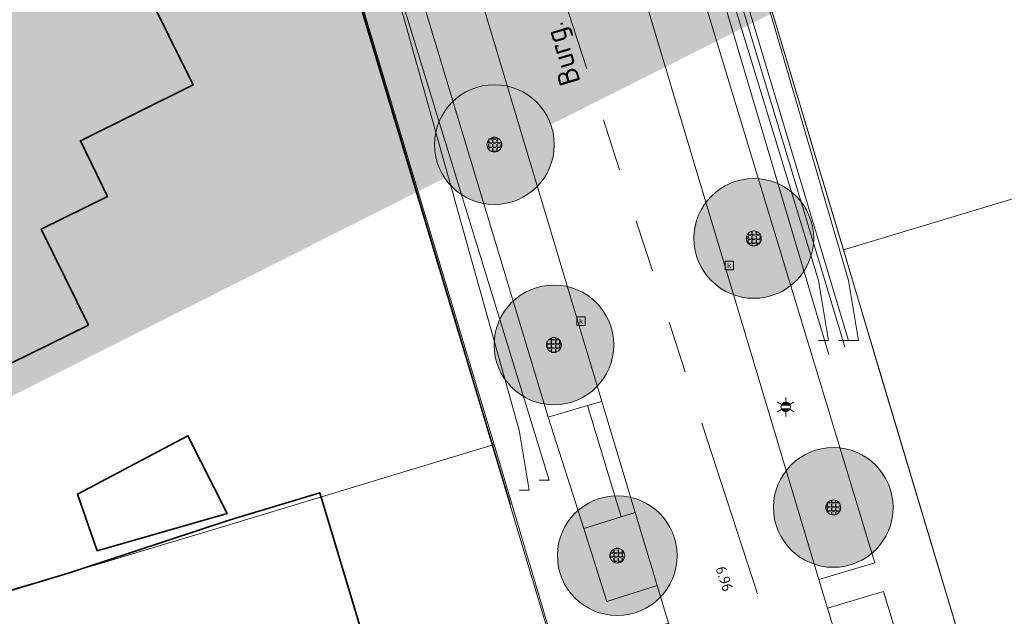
# Model space of a CAD drawing. Header units: metres. Extents: x 163628 to 167855, y 402678 to 405435.
# Tile 246 of 256: x 165306 to 165339, y 403753 to 403773. Entities that reach past the tile are written whole.
import ezdxf
from ezdxf.enums import TextEntityAlignment as Align

# ---------------------------------------------------------------- set-up
doc = ezdxf.new("R2010")
doc.units = ezdxf.units.M
doc.linetypes.add('X-CA190022.004-UO-WHM_Riolering gemeente_NLCS_v0.2$0$RI-GWA', pattern=[18.45, 6, -1.8, 1.75, -1.8, 1.75, -1.8, 1.75, -1.8])
doc.layers.get('0').update_dxf_attribs({"lineweight": 25})
for name, color, linetype, lineweight in [('X-CA190022.004-UO-BGT_Ondergrond$0$GE_203_VGOHaag_Lijn_GEM', 253, 'X-CA190022.004-UO-BGT_Ondergrond$0$Heg', 9), ('X-CA190022.004-UO-BGT_Ondergrond$0$GE_314_WGDRijbaanLokaleweg_Vlak_GEM', 253, 'Continuous', 9), ('X-CA190022.004-UO-BGT_Ondergrond$0$GE_317_WGDVoetpad_Vlak_GEM', 253, 'Continuous', 9), ('X-CA190022.004-UO-BGT_Ondergrond$0$GE_322_WGDInrit_Vlak_GEM', 253, 'Continuous', 9), ('X-CA190022.004-UO-BGT_Ondergrond$0$GE_367_OWGBerm_groenvoorziening_grasenk_GEM', 253, 'Continuous', 9), ('X-CA190022.004-UO-BGT_Ondergrond$0$GE_401_OTDErf_Vlak_GEM', 253, 'Continuous', 9), ('X-CA190022.004-UO-BGT_Ondergrond$0$GE_601_PNDgrondvlakpand_Vlak_MV_GEM', 34, 'Continuous', 35), ('X-CA190022.004-UO-BGT_Ondergrond$0$GE_861_PALLichtmast_Punt_GEM', 253, 'Continuous', 9), ('X-CA190022.004-UO-BGT_Ondergrond$0$GE_886_PutKolk_Punt_GEM', 253, 'Continuous', 9), ('X-CA190022.004-UO-DWM_Beplanting$0$B-WE-GR-BOOM-S AFKOMSTIG UIT BGT', 252, 'Continuous', 0), ('X-CA190022.004-UO-KAD_Percelen$0$B-WE-KG-GRENS_PERCEEL-GV', 150, 'Continuous', 9), ('X-CA190022.004-UO-TXT_Tekst 1op200$0$X-XX-AL-T35', 7, 'Continuous', 35), ('X-CA190022.004-UO-WHM_Riolering gemeente_NLCS_v0.2$0$B-WE-RI-BOB-T18', 214, 'Continuous', 15), ('X-CA190022.004-UO-WHM_Riolering gemeente_NLCS_v0.2$0$B-WE-RI-GWA_TRANSPORTLEIDING-G', 214, 'X-CA190022.004-UO-WHM_Riolering gemeente_NLCS_v0.2$0$RI-GWA', 15)]:
    doc.layers.add(name, color=color, linetype=linetype, lineweight=lineweight)
doc.layers.add('X-CA190022.004-UO-DWM_Beplanting$0$B-WE-GR-BOOM-S AFKOMSTIG UIT BOMENBESTAND GEMEENTE', color=252, linetype='Continuous')
doc.layers.add('X-CA190022.004-UO-DWM_Beplanting$0$N-GV-GR-GRAS-A-200', color=7, linetype='Continuous')
for name, color, linetype, lineweight, transparency in [('X-CA190022.004-UO-KLIC$0$B-OI-KL-DATA_KPN_0000546663_VECT_19O042616-G', 42, 'X-CA190022.004-UO-KLIC$0$1-200 TELEFONIE-KPN', 0, 0.25), ('X-CA190022.004-UO-KLIC$0$B-OI-KL-DATA_REGGEFIBER OPERATOR B.V._0000579733_VECT_19O042616-G', 42, 'X-CA190022.004-UO-KLIC$0$1-200 REGGEFIBER', 0, 0.25), ('X-CA190022.004-UO-KLIC$0$B-OI-KL-WATER_BW_0000551269_VECT_19O042616-G', 42, 'X-CA190022.004-UO-KLIC$0$1-200 WATERLEIDING', 0, 0.25), ('X-CA190022.004-UO-KLIC$0$B-WE-KL-ET_LS-G', 42, 'X-CA190022.004-UO-KLIC$0$1-200 LAAGSPANNING', 0, 0.25), ('X-CA190022.004-UO-KLIC$0$B-WE-KL-ET_LS_HULPSTUK-S', 42, 'X-CA190022.004-UO-KLIC$0$1-200 LAAGSPANNING', 0, 0.25), ('X-CA190022.004-UO-KLIC$0$B-WE-KL-ET_LS_KABELBED-G', 42, 'X-CA190022.004-UO-KLIC$0$1-200 LAAGSPANNING', 0, 0.25), ('X-CA190022.004-UO-KLIC$0$B-WE-KL-GAS_LD-G', 42, 'X-CA190022.004-UO-KLIC$0$1-200 GASLEIDING LAGE DRUK', 0, 0.25), ('X-CA190022.004-UO-TXT_Tekst 1op200$0$X-XX-AL-VERWIJZING-V', 253, 'Continuous', 0, 0.4)]:
    doc.layers.add(name, color=color, linetype=linetype, lineweight=lineweight, transparency=transparency)
doc.styles.add('X-CA190022.004-UO-BGT_Ondergrond$0$NLCS-ISO', font='NLCS-ISO.ttf')
doc.styles.add('X-CA190022.004-UO-KLIC$0$NLCS-ISO', font='NLCS-ISO.ttf')
doc.styles.add('X-CA190022.004-UO-TXT_Tekst 1op200$0$NLCS-ISO-M200-T35', font='NLCS-ISO.ttf', dxfattribs={"height": 0.7})
doc.styles.add('X-CA190022.004-UO-WHM_Riolering gemeente_NLCS_v0.2$0$NLCS-ISO-M200-T18', font='NLCS-ISO.ttf', dxfattribs={"height": 0.36})
doc.linetypes.add('X-CA190022.004-UO-BGT_Ondergrond$0$Heg', pattern='A,5,-1.5,[2,dgnlstyle-meierijstad.shx,S=0.007937,R=45,X=0,Y=0],-1.5', length=8)
doc.linetypes.add('X-CA190022.004-UO-KLIC$0$1-200 GASLEIDING LAGE DRUK', pattern='A,1.5,-0.6,["GAS LD",X-CA190022.004-UO-KLIC$0$NLCS-ISO,S=0.24,R=0,X=-0.5,Y=-0.12],-0.7', length=2.8)
doc.linetypes.add('X-CA190022.004-UO-KLIC$0$1-200 LAAGSPANNING', pattern='A,1.5,-0.6,["LS",X-CA190022.004-UO-KLIC$0$NLCS-ISO,S=0.24,R=0,X=-0.45,Y=-0.12],-0.05', length=2.15)
doc.linetypes.add('X-CA190022.004-UO-KLIC$0$1-200 REGGEFIBER', pattern='A,1.5,-0.6,["REGGEFIBER",X-CA190022.004-UO-KLIC$0$NLCS-ISO,S=0.24,R=0,X=-0.5,Y=-0.12],-0.65', length=2.75)
doc.linetypes.add('X-CA190022.004-UO-KLIC$0$1-200 TELEFONIE-KPN', pattern='A,1.5,-0.6,["KPN",X-CA190022.004-UO-KLIC$0$NLCS-ISO,S=0.24,R=0,X=-0.5,Y=-0.12],-0.3', length=2.4)
doc.linetypes.add('X-CA190022.004-UO-KLIC$0$1-200 WATERLEIDING', pattern='A,1.5,-0.6,["WATER",X-CA190022.004-UO-KLIC$0$NLCS-ISO,S=0.24,R=0,X=-0.5,Y=-0.12],-0.65', length=2.75)

# ---------------------------------------------------------------- blocks, each defined once
blk = doc.blocks.new('X-CA190022.004-UO-BGT_Ondergrond$0$SRI-KOLK-SO')
at = {"color": 0, "linetype": 'ByBlock', "lineweight": 18}
blk.add_lwpolyline([(-1.125, -1.125), (1.125, -1.125), (1.125, 1.125), (-1.125, 1.125)], close=True, dxfattribs=at)
at = {"color": 0, "linetype": 'ByBlock', "lineweight": 18, "style": 'X-CA190022.004-UO-BGT_Ondergrond$0$NLCS-ISO'}
blk.add_text('k', height=1.5, dxfattribs=at).set_placement((0, 0), align=Align.MIDDLE_CENTER)
blk = doc.blocks.new('X-CA190022.004-UO-BGT_Ondergrond$0$IMGEOKolk')
at = {"xscale": 5, "yscale": 5, "zscale": 5}
blk.add_blockref('X-CA190022.004-UO-BGT_Ondergrond$0$SRI-KOLK-SO', (0, 0), dxfattribs=at)
blk = doc.blocks.new('X-CA190022.004-UO-BGT_Ondergrond$0$N-SIE-WEG_LICHTMAST-SO')
h = blk.add_hatch(color=256)
h.paths.add_polyline_path([(1.16, 0.5, 0.658505), (-1.16, 0.5)])
h.paths.add_polyline_path([(-1.16, -0.5, 0.658505), (1.16, -0.5)])
at = {"flags": 128}
for points in [[(-2.19, 1.27), (-1.1, 0.63)], [(-1.16, 0.5), (1.16, 0.5)], [(0, 1.27), (0, 2.53)], [(1.1, 0.63), (2.19, 1.27)], [(-2.19, -1.27), (-1.1, -0.63)], [(-1.16, -0.5), (1.16, -0.5)], [(0, -1.27), (0, -2.53)], [(2.19, -1.27), (1.1, -0.63)]]:
    blk.add_lwpolyline(points, dxfattribs=at)
at = {"ltscale": 0.5}
blk.add_circle((0, 0), 1.27, dxfattribs=at)
at = {"style": 'X-CA190022.004-UO-BGT_Ondergrond$0$NLCS-ISO'}
blk.add_attdef('TYPE', text='', height=1.8, dxfattribs=at).set_placement((0, 2.53), align=Align.BOTTOM_CENTER)
blk = doc.blocks.new('X-CA190022.004-UO-BGT_Ondergrond$0$IMGEOLichtmastpaal')
at = {"xscale": 5, "yscale": 5, "zscale": 5}
blk.add_blockref('X-CA190022.004-UO-BGT_Ondergrond$0$N-SIE-WEG_LICHTMAST-SO', (0, 6.4), dxfattribs=at)
blk = doc.blocks.new('X-CA190022.004-UO-KLIC$0$SKL-WTB_HULP_MOF-SO')
at = {"linetype": 'ByBlock', "lineweight": 18}
h = blk.add_hatch(color=0, dxfattribs=at)
h.dxf.hatch_style = 1
h.paths.add_polyline_path([(-0.5625, 0, 1), (0.5625, 0, 1)])
at = {"color": 0, "linetype": 'ByBlock', "lineweight": 18}
blk.add_circle((0, 0), 0.5625, dxfattribs=at)
at = {"color": 0, "linetype": 'ByBlock', "lineweight": 18, "style": 'X-CA190022.004-UO-KLIC$0$NLCS-ISO', "flags": 1}
for tag, p in [('TYPE', (1.5, 0)), ('OMSCHRIJVING', (1.5, -3)), ('LABEL', (1.5, -1.5))]:
    blk.add_attdef(tag, p, '', height=1, dxfattribs=at)
blk = doc.blocks.new('X-CA190022.004-UO-DWM_Beplanting$0$SGR-BOOM_01-SO')
at = {"linetype": 'ByBlock', "lineweight": 18}
h = blk.add_hatch(color=0, dxfattribs=at)
h.dxf.hatch_style = 1
edge = h.paths.add_edge_path()
edge.add_arc((0, 0), 0.25, 0, 360)
at = {"color": 0, "linetype": 'ByBlock', "lineweight": 18}
for radius in [2, 0.25]:
    blk.add_circle((0, 0), radius, dxfattribs=at)
blk = doc.blocks.new('X-CA190022.004-UO-DWM_Beplanting$0$IMGEOBoom')
at = {"transparency": 33554457}
h = blk.add_hatch(color=256, dxfattribs=at)
h.dxf.hatch_style = 1
edge = h.paths.add_edge_path()
edge.add_arc((0, 0), 100, 0, 360)
edge = h.paths.add_edge_path(flags=17)
edge.add_arc((0, 0), 12.5, 0, 360)
h = blk.add_hatch()
h.set_pattern_fill('ANGLE', color=256)
h.set_pattern_definition([(0, (0, 0), (0, 6.985), [5.08, -1.905]), (90, (0, 0), (-6.985, 4e-16), [5.08, -1.905])])
edge = h.paths.add_edge_path(flags=17)
edge.add_arc((0, 0), 12.5, 0, 360)
at = {"layer": 'X-CA190022.004-UO-DWM_Beplanting$0$N-GV-GR-GRAS-A-200'}
h = blk.add_hatch(color=256, dxfattribs=at)
h.dxf.hatch_style = 1
edge = h.paths.add_edge_path(flags=17)
edge.add_arc((0, 0), 12.5, 0, 360)
at = {"xscale": 50, "yscale": 50, "zscale": 50}
blk.add_blockref('X-CA190022.004-UO-DWM_Beplanting$0$SGR-BOOM_01-SO', (0, 0), dxfattribs=at)

msp = doc.modelspace()

# ---------------------------------------------------------------- hatches: boundary and pattern name
at = {"layer": 'X-CA190022.004-UO-TXT_Tekst 1op200$0$X-XX-AL-VERWIJZING-V'}
h = msp.add_hatch(color=256, dxfattribs=at)
h.dxf.hatch_style = 1
h.paths.add_polyline_path([(165464.919, 403840.427), (165429.383, 403874.578), (165436.637, 403882.126), (165438.662, 403884.233), (165419.079, 403887.244), (165428.612, 403878.083), (165285.905, 403806.186), (165302.209, 403758.452)])

# ---------------------------------------------------------------- linework, layer by layer
at = {"layer": 'X-CA190022.004-UO-BGT_Ondergrond$0$GE_203_VGOHaag_Lijn_GEM'}
msp.add_line((165317.41, 403773.738), (165321.488, 403760.148), dxfattribs=at)
at = {"layer": 'X-CA190022.004-UO-BGT_Ondergrond$0$GE_314_WGDRijbaanLokaleweg_Vlak_GEM', "flags": 128}
for points in [[(165322.84, 403787.59), (165323.248, 403786.227), (165325.523, 403778.629), (165325.887, 403777.414), (165326.083, 403776.76), (165332.845, 403754.176), (165333.132, 403753.218), (165334.552, 403748.473), (165334.567, 403748.422), (165337.063, 403740.087)], [(165342.739, 403703.083), (165338.076, 403718.533), (165337.87, 403719.219), (165337.613, 403720.075), (165337.36, 403720.92), (165333.65, 403733.288), (165332.77, 403736.221), (165331.755, 403739.604), (165330.937, 403742.334), (165330.639, 403743.33), (165327.822, 403752.723), (165327.445, 403753.98), (165326.712, 403756.421), (165325.6, 403760.131), (165321.319, 403774.405), (165319.484, 403780.522), (165319.26, 403781.271), (165318.607, 403783.446), (165318.604, 403783.456), (165318.57, 403783.57)]]:
    msp.add_lwpolyline(points, dxfattribs=at)
at = {"layer": 'X-CA190022.004-UO-BGT_Ondergrond$0$GE_317_WGDVoetpad_Vlak_GEM', "flags": 128}
for points in [[(165322.601, 403789.029), (165328.86, 403792.06), (165326.91, 403787.77), (165346.27, 403723.08)], [(165342.968, 403720.364), (165342.68, 403721.328), (165342.358, 403722.405), (165344.344, 403722.963), (165342.097, 403730.375), (165340.147, 403729.788), (165339.854, 403730.765), (165341.802, 403731.348), (165338.958, 403740.73), (165336.453, 403748.994), (165335.002, 403753.778), (165334.764, 403753.706), (165333.132, 403753.218), (165332.845, 403754.176), (165334.494, 403754.669), (165334.712, 403754.735), (165327.675, 403777.95), (165325.887, 403777.414), (165325.523, 403778.629), (165327.317, 403779.217), (165325.001, 403786.77), (165323.248, 403786.227), (165322.84, 403787.59)], [(165335.691, 403712.833), (165333.72, 403719.38), (165321.488, 403760.148), (165317.41, 403773.738), (165315, 403781.77), (165311.26, 403783.38), (165316.9, 403786.203)], [(165317.792, 403780.015), (165319.507, 403773.859), (165319.56, 403773.685), (165323.8, 403759.607), (165324.995, 403755.881), (165325.766, 403753.438), (165327.445, 403753.98), (165327.822, 403752.723), (165326.161, 403752.182), (165328.915, 403742.772), (165330.639, 403743.33), (165330.937, 403742.334), (165329.202, 403741.814), (165330.02, 403739.084), (165331.119, 403735.726), (165331.993, 403732.733), (165335.59, 403720.413), (165337.36, 403720.92), (165337.613, 403720.075), (165337.87, 403719.219), (165338.076, 403718.533)]]:
    msp.add_lwpolyline(points, dxfattribs=at)
at = {"layer": 'X-CA190022.004-UO-BGT_Ondergrond$0$GE_322_WGDInrit_Vlak_GEM', "flags": 128}
for points in [[(165325.12, 403759.991), (165326.235, 403756.271), (165324.995, 403755.881), (165323.8, 403759.607), (165325.12, 403759.991)], [(165325.6, 403760.131), (165326.712, 403756.421), (165326.235, 403756.271), (165325.12, 403759.991), (165325.6, 403760.131)]]:
    msp.add_lwpolyline(points, dxfattribs=at)
at = {"layer": 'X-CA190022.004-UO-BGT_Ondergrond$0$GE_367_OWGBerm_groenvoorziening_grasenk_GEM', "flags": 128}
for points in [[(165327.675, 403777.95), (165334.712, 403754.735), (165334.494, 403754.669), (165332.845, 403754.176), (165326.083, 403776.76), (165325.887, 403777.414), (165327.675, 403777.95)], [(165321.319, 403774.405), (165325.6, 403760.131), (165325.12, 403759.991), (165323.8, 403759.607), (165319.56, 403773.685), (165319.507, 403773.859), (165320.84, 403774.261), (165321.319, 403774.405)], [(165326.712, 403756.421), (165327.445, 403753.98), (165325.766, 403753.438), (165324.995, 403755.881), (165326.235, 403756.271), (165326.712, 403756.421)], [(165335.002, 403753.778), (165336.453, 403748.994), (165335.046, 403748.567), (165334.567, 403748.422), (165334.552, 403748.473), (165333.132, 403753.218), (165334.764, 403753.706), (165335.002, 403753.778)]]:
    msp.add_lwpolyline(points, dxfattribs=at)
at = {"layer": 'X-CA190022.004-UO-BGT_Ondergrond$0$GE_401_OTDErf_Vlak_GEM', "flags": 128}
for points in [[(165456.61, 403853.94), (165460.148, 403852.164), (165462.301, 403841.619), (165481.356, 403755.59), (165481.746, 403753.829), (165480.17, 403751.51), (165479.488, 403751.348), (165475.327, 403750.358), (165458.109, 403746.262), (165446.436, 403743.485), (165411.175, 403735.097), (165405.018, 403733.632), (165371.994, 403725.776), (165359.274, 403722.75), (165350.15, 403720.58), (165346.27, 403723.08), (165326.91, 403787.77), (165328.86, 403792.06), (165366.847, 403810.46), (165400.609, 403826.814), (165456.61, 403853.94)], [(165321.488, 403760.148), (165333.72, 403719.38), (165331.74, 403715.59), (165245.34, 403687.81), (165242.22, 403689.18), (165240.728, 403695.474), (165236.109, 403714.964), (165230.28, 403739.56), (165231.613, 403742.426), (165232.28, 403743.86), (165311.26, 403783.38), (165315, 403781.77), (165317.41, 403773.738), (165321.488, 403760.148)], [(165296.76, 403762.32), (165294.54, 403766.8), (165297.94, 403768.48), (165297.36, 403769.65), (165309.48, 403775.67), (165311.95, 403770.7), (165308.18, 403768.84), (165309.09, 403766.98), (165306.87, 403765.88), (165308.45, 403762.68), (165304.57, 403760.77), (165304.532, 403760.751), (165303.498, 403762.833), (165297.887, 403760.046), (165296.76, 403762.32)], [(165308.737, 403755.131), (165308.081, 403757.034), (165311.771, 403758.981), (165313.081, 403756.379), (165308.737, 403755.131)], [(165305.184, 403749.543), (165304.19, 403753.312), (165307.88, 403754.42), (165313.185, 403756.173), (165316.175, 403757.071), (165317.34, 403753.19), (165321.14, 403740.53), (165316.35, 403739.09), (165315.074, 403738.707), (165315.279, 403737.908), (165305.918, 403735.121), (165304.539, 403735.789), (165304.009, 403737.221), (165306.178, 403741.233), (165307.235, 403741.544), (165304.863, 403749.447), (165305.184, 403749.543)]]:
    msp.add_lwpolyline(points, dxfattribs=at)
at = {"layer": 'X-CA190022.004-UO-BGT_Ondergrond$0$GE_601_PNDgrondvlakpand_Vlak_MV_GEM', "flags": 128}
for points in [[(165296.76, 403762.32), (165294.54, 403766.8), (165297.94, 403768.48), (165297.36, 403769.65), (165309.48, 403775.67), (165311.95, 403770.7), (165308.18, 403768.84), (165309.09, 403766.98), (165306.87, 403765.88), (165308.45, 403762.68), (165304.57, 403760.77), (165304.532, 403760.751), (165303.498, 403762.833), (165297.887, 403760.046), (165296.76, 403762.32)], [(165308.737, 403755.131), (165308.081, 403757.034), (165311.771, 403758.981), (165313.081, 403756.379), (165308.737, 403755.131)], [(165317.34, 403753.19), (165321.14, 403740.53), (165316.35, 403739.09), (165315.074, 403738.707), (165315.279, 403737.908), (165305.918, 403735.121), (165304.539, 403735.789), (165304.009, 403737.221), (165306.178, 403741.233), (165307.235, 403741.544), (165304.863, 403749.447), (165305.184, 403749.543), (165304.19, 403753.312), (165307.88, 403754.42), (165313.185, 403756.173), (165316.175, 403757.071), (165317.34, 403753.19)]]:
    msp.add_lwpolyline(points, dxfattribs=at)
at = {"layer": 'X-CA190022.004-UO-KAD_Percelen$0$B-WE-KG-GRENS_PERCEEL-GV', "flags": 128}
msp.add_lwpolyline([(165351.9, 403704.52), (165346.422, 403722.843), (165341.778, 403738.226), (165339.715, 403744.989), (165335.033, 403760.58), (165333.667, 403765.189), (165326.91, 403787.77), (165328.86, 403792.06), (165344.837, 403799.606), (165350.46, 403802.354), (165355.726, 403804.927), (165366.642, 403810.195), (165383.276, 403818.291), (165411.563, 403832.058), (165422.405, 403837.322), (165432.29, 403842.158), (165414.648, 403867.011), (165206.02, 403764.38), (165209.499, 403754.807), (165213.209, 403743.079), (165216.538, 403731.109), (165219.578, 403719.089), (165228.485, 403680.885)], dxfattribs=at)
for points in [[(165333.667, 403765.189), (165358.012, 403772.535), (165355.74, 403777.297), (165350.488, 403787.836), (165347.43, 403794.25), (165344.837, 403799.606), (165328.86, 403792.06), (165326.91, 403787.77)], [(165230.28, 403739.56), (165232.28, 403743.86), (165251.07, 403753.264), (165267.503, 403761.486), (165271.141, 403763.316), (165283.496, 403769.48), (165311.272, 403783.36), (165315.012, 403781.951), (165321.996, 403758.687), (165327.964, 403738.569), (165333.72, 403719.38), (165331.74, 403715.59), (165312.738, 403709.479), (165306.131, 403707.316), (165287.304, 403701.29), (165268.089, 403695.123), (165245.34, 403687.81), (165242.22, 403689.18), (165236.2, 403714.576)], [(165293.089, 403750.131), (165307.88, 403754.42), (165312.67, 403755.86), (165321.996, 403758.687), (165315.012, 403781.951), (165311.272, 403783.36), (165283.496, 403769.48)], [(165362.958, 403762.1), (165358.012, 403772.535), (165333.667, 403765.189), (165335.033, 403760.58), (165339.715, 403744.989), (165365.221, 403752.678)], [(165321.996, 403758.687), (165312.67, 403755.86), (165307.88, 403754.42), (165293.089, 403750.131), (165296.156, 403740.08), (165299.225, 403730.02), (165305.065, 403731.631), (165304.96, 403731.835), (165327.964, 403738.569)]]:
    msp.add_lwpolyline(points, close=True, dxfattribs=at)
at = {"layer": 'X-CA190022.004-UO-KLIC$0$B-OI-KL-DATA_KPN_0000546663_VECT_19O042616-G', "flags": 128}
for points in [[(165455.833, 403855.5), (165450.5, 403853.5), (165443.167, 403849.833), (165393.833, 403825.5), (165331.167, 403795.5), (165327.5, 403793.5), (165325.5, 403791.167), (165325.167, 403788.833), (165325.5, 403788.167), (165332.833, 403764.167), (165333.167, 403762.167), (165332.833, 403762.167)], [(165310.833, 403784.167), (165315.167, 403783.167), (165316.167, 403782.5), (165323.833, 403757.5), (165323.5, 403757.5)]]:
    msp.add_lwpolyline(points, dxfattribs=at)
at = {"layer": 'X-CA190022.004-UO-KLIC$0$B-OI-KL-DATA_REGGEFIBER OPERATOR B.V._0000579733_VECT_19O042616-G', "flags": 128}
for points in [[(165300.5, 403778.5), (165300.5, 403779.167), (165300.833, 403779.5), (165310.167, 403784.167), (165311.833, 403784.167), (165313.5, 403783.5), (165315.833, 403782.5), (165316.5, 403781.833), (165322.833, 403759.167), (165323.167, 403757.167), (165322.833, 403757.167)], [(165329.167, 403780.167), (165333.833, 403764.167), (165334.167, 403762.167), (165333.833, 403762.167)]]:
    msp.add_lwpolyline(points, dxfattribs=at)
at = {"layer": 'X-CA190022.004-UO-KLIC$0$B-OI-KL-WATER_BW_0000551269_VECT_19O042616-G', "flags": 128}
msp.add_lwpolyline([(165328.833, 403778.833), (165333.833, 403762.167), (165333.5, 403762.167)], dxfattribs=at)
at = {"layer": 'X-CA190022.004-UO-KLIC$0$B-WE-KL-ET_LS-G'}
for points in [[(165414.442, 403834.398), (165403.244, 403828.938), (165400.817, 403827.755), (165394.181, 403824.52), (165378.559, 403816.904), (165365.68, 403810.625), (165360.018, 403807.864), (165359.479, 403807.601), (165358.851, 403807.295), (165352.394, 403804.147), (165350.057, 403803.008), (165341.93, 403799.046), (165326.79, 403791.665), (165326.199, 403791.377), (165325.384, 403789.519), (165328.236, 403780.082), (165328.353, 403779.694), (165330.779, 403771.664), (165333.715, 403761.951)], [(165322.547, 403756.681), (165318.601, 403769.855), (165314.619, 403783.147), (165322.547, 403756.681)]]:
    msp.add_lwpolyline(points, dxfattribs=at)
at = {"layer": 'X-CA190022.004-UO-KLIC$0$B-WE-KL-ET_LS_KABELBED-G'}
for points in [[(165414.442, 403834.398), (165403.244, 403828.938), (165400.817, 403827.755), (165394.181, 403824.52), (165378.559, 403816.904), (165365.68, 403810.625), (165360.018, 403807.864), (165359.479, 403807.601), (165358.851, 403807.295), (165352.394, 403804.147), (165350.057, 403803.008), (165341.93, 403799.046), (165326.79, 403791.665), (165326.199, 403791.377), (165325.384, 403789.519), (165328.236, 403780.082), (165328.353, 403779.694), (165330.779, 403771.664), (165333.715, 403761.951)], [(165322.547, 403756.681), (165318.601, 403769.855), (165314.619, 403783.147), (165313.748, 403784.136), (165312.432, 403784.11), (165302.734, 403779.357), (165299.861, 403777.949), (165295.999, 403776.056), (165281.018, 403768.715), (165277.073, 403766.711), (165273.48, 403764.887), (165273.033, 403764.66), (165271.364, 403763.812), (165259.929, 403758.006), (165259.64, 403757.859), (165243.902, 403749.868), (165238.908, 403747.38), (165235.608, 403745.736)]]:
    msp.add_lwpolyline(points, dxfattribs=at)
at = {"layer": 'X-CA190022.004-UO-KLIC$0$B-WE-KL-GAS_LD-G'}
msp.add_lwpolyline([(165324.333, 403791.506), (165327.814, 403779.768), (165332.321, 403764.569), (165333.173, 403761.696)], dxfattribs=at)
at = {"layer": 'X-CA190022.004-UO-WHM_Riolering gemeente_NLCS_v0.2$0$B-WE-RI-GWA_TRANSPORTLEIDING-G'}
msp.add_line((165317.536, 403794.496), (165331.344, 403752), dxfattribs=at)

# ---------------------------------------------------------------- block references
at = {"layer": 'X-CA190022.004-UO-BGT_Ondergrond$0$GE_861_PALLichtmast_Punt_GEM', "xscale": 0.025, "yscale": 0.025, "zscale": 0.025}
msp.add_blockref('X-CA190022.004-UO-BGT_Ondergrond$0$IMGEOLichtmastpaal', (165331.737, 403759.784), dxfattribs=at)
at = {"layer": 'X-CA190022.004-UO-BGT_Ondergrond$0$GE_886_PutKolk_Punt_GEM', "xscale": 0.025, "yscale": 0.025, "zscale": 0.025}
for p in [(165329.85, 403764.669), (165324.902, 403762.809)]:
    msp.add_blockref('X-CA190022.004-UO-BGT_Ondergrond$0$IMGEOKolk', p, dxfattribs=at)
at = {"layer": 'X-CA190022.004-UO-DWM_Beplanting$0$B-WE-GR-BOOM-S AFKOMSTIG UIT BGT', "xscale": 0.02, "yscale": 0.02, "zscale": 0.02}
for p in [(165322.006, 403768.708), (165330.67, 403765.573), (165323.995, 403762.016), (165333.326, 403756.585), (165326.111, 403754.975)]:
    msp.add_blockref('X-CA190022.004-UO-DWM_Beplanting$0$IMGEOBoom', p, dxfattribs=at)
at = {"layer": 'X-CA190022.004-UO-DWM_Beplanting$0$B-WE-GR-BOOM-S AFKOMSTIG UIT BOMENBESTAND GEMEENTE', "xscale": 0.02, "yscale": 0.02, "zscale": 0.02}
for p in [(165322.006, 403768.708), (165330.67, 403765.573), (165323.995, 403762.016), (165333.326, 403756.585), (165326.111, 403754.975)]:
    msp.add_blockref('X-CA190022.004-UO-DWM_Beplanting$0$IMGEOBoom', p, dxfattribs=at)
at = {"layer": 'X-CA190022.004-UO-KLIC$0$B-WE-KL-ET_LS_HULPSTUK-S', "xscale": 0.04, "yscale": 0.04, "zscale": 0.2}
msp.add_blockref('X-CA190022.004-UO-KLIC$0$SKL-WTB_HULP_MOF-SO', (165318.601, 403769.855), dxfattribs=at)

# ---------------------------------------------------------------- texts
at = {"layer": 'X-CA190022.004-UO-TXT_Tekst 1op200$0$X-XX-AL-T35', "insert": (165324.216, 403770.607), "char_height": 0.7, "attachment_point": 1, "rotation": 106.6868, "style": 'X-CA190022.004-UO-TXT_Tekst 1op200$0$NLCS-ISO-M200-T35'}
msp.add_mtext_dynamic_manual_height_columns('Burg. van Lithstraat', width=25.88353, gutter_width=8.75, heights=[0], dxfattribs=at)
at = {"layer": 'X-CA190022.004-UO-WHM_Riolering gemeente_NLCS_v0.2$0$B-WE-RI-BOB-T18', "style": 'X-CA190022.004-UO-WHM_Riolering gemeente_NLCS_v0.2$0$NLCS-ISO-M200-T18'}
msp.add_text('6.96', height=0.36, rotation=288.0002, dxfattribs=at).set_placement((165329.386, 403754.551))

doc.saveas('drawing.dxf')
